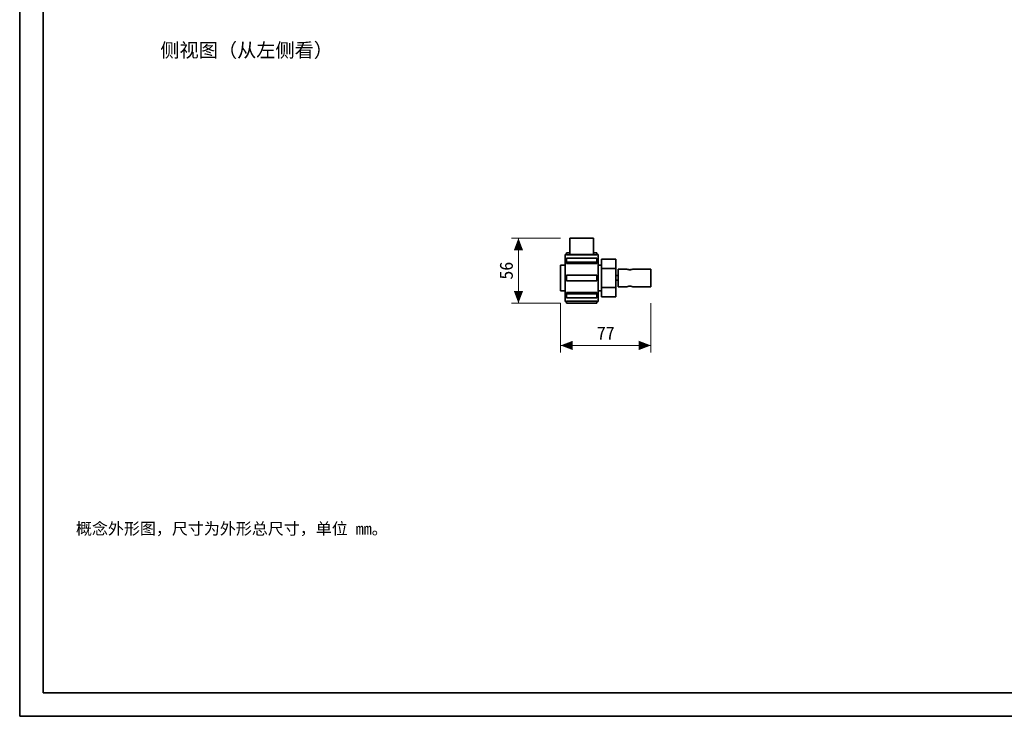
# Model space of a CAD drawing. Header units: millimetres. Extents: x 0 to 420, y 0 to 297.
# Tile 1 of 8: x 0 to 210, y 0 to 148. Entities that reach past the tile are written whole.
import ezdxf
from ezdxf.enums import TextEntityAlignment as Align

# ---------------------------------------------------------------- set-up
doc = ezdxf.new("R2010")
doc.units = ezdxf.units.MM
for name, color, linetype, lineweight, true_color in [('DIM', 7, 'Continuous', 18, 0x1e5aa0), ('FRAME', 7, 'Continuous', 35, 0x3c3c3c), ('OUTLINE', 7, 'Continuous', 35, 0x141414), ('TEXT', 7, 'Continuous', 18, 0x141414)]:
    doc.layers.add(name, color=color, linetype=linetype, lineweight=lineweight, true_color=true_color)
doc.styles.add('ZH', font='simsun.ttc')

msp = doc.modelspace()

# ---------------------------------------------------------------- hatches: boundary and pattern name
at = {"layer": 'DIM'}
for points in [[(106.37, 101.94), (105.39, 99.34), (107.36, 99.34)], [(106.37, 88.06), (107.36, 90.66), (105.39, 90.66)], [(115.37, 79.06), (117.97, 78.07), (117.97, 80.05)], [(134.62, 79.06), (132.03, 80.05), (132.03, 78.07)]]:
    msp.add_hatch(color=7, dxfattribs=at).paths.add_polyline_path(points)

# ---------------------------------------------------------------- linework, layer by layer
for points in [[(115.37, 101.94), (104.87, 101.94)], [(106.37, 88.06), (106.37, 101.94)], [(115.37, 88.06), (104.87, 88.06)], [(115.37, 88.06), (115.37, 77.56)], [(134.62, 88.06), (134.62, 77.56)], [(115.37, 79.06), (134.62, 79.06)]]:
    msp.add_lwpolyline(points, dxfattribs=at)
at = {"layer": 'FRAME'}
for points in [[(0, 0), (420, 0), (420, 297), (0, 297)], [(5, 5), (415, 5), (415, 292), (5, 292)]]:
    msp.add_lwpolyline(points, close=True, dxfattribs=at)
at = {"layer": 'OUTLINE'}
for points in [[(117.37, 98.44), (117.37, 101.94)], [(117.37, 101.94), (122.37, 101.94)], [(122.37, 98.44), (122.37, 101.94)], [(116.62, 98.4), (116.62, 98.81)], [(116.62, 98.81), (117.37, 98.81)], [(122.37, 98.81), (123.12, 98.81)], [(123.12, 98.4), (123.12, 98.81)], [(116.37, 98.44), (116.62, 98.44)], [(116.37, 98.44), (116.37, 97.19), (116.37, 95.94), (116.37, 94.69), (116.37, 93.44), (116.37, 92.19), (116.37, 90.94), (116.37, 89.69), (116.37, 88.44)], [(116.62, 98.4), (123.12, 98.4)], [(116.62, 96.8), (116.62, 97.68)], [(116.62, 97.68), (123.12, 97.68)], [(116.62, 96.5), (116.62, 96.8)], [(116.62, 96.8), (123.12, 96.8)], [(117.37, 98.44), (122.37, 98.44)], [(123.12, 98.44), (123.37, 98.44)], [(123.12, 96.8), (123.12, 97.68)], [(123.12, 96.5), (123.12, 96.8)], [(123.37, 98.44), (123.37, 97.19), (123.37, 95.94), (123.37, 94.69), (123.37, 93.44), (123.37, 92.19), (123.37, 90.94), (123.37, 89.69), (123.37, 88.44)], [(124.12, 95.46), (124.12, 97.48)], [(127.12, 97.48), (124.12, 97.48)], [(127.12, 95.46), (127.12, 97.48)], [(116.37, 96.19), (115.37, 96.19)], [(115.37, 96.19), (115.37, 95.27), (115.37, 94.35), (115.37, 93.44), (115.37, 92.52), (115.37, 91.6), (115.37, 90.69)], [(116.62, 96.5), (123.12, 96.5)], [(124.12, 96.19), (123.37, 96.19)], [(127.12, 95.46), (124.12, 95.46)], [(124.12, 91.42), (124.12, 95.46)], [(127.12, 91.42), (127.12, 95.46)], [(127.62, 95.31), (129.5, 95.31)], [(127.62, 95.31), (127.62, 94.69), (127.62, 94.06), (127.62, 93.44), (127.62, 92.81), (127.62, 92.19), (127.62, 91.56)], [(129.5, 95.31), (129.7, 95.25), (129.91, 95.22), (130.12, 95.21), (130.34, 95.22), (130.55, 95.25), (130.75, 95.31)], [(129.5, 95.31), (129.68, 95.26), (129.85, 95.23), (130.04, 95.21), (130.22, 95.21), (130.4, 95.23), (130.58, 95.26)], [(129.5, 95.31), (129.68, 95.26), (129.85, 95.23), (130.04, 95.21), (130.22, 95.21), (130.4, 95.23), (130.58, 95.26)], [(129.5, 95.31), (129.68, 95.26), (129.85, 95.23), (130.04, 95.21), (130.22, 95.21), (130.4, 95.23), (130.58, 95.26)], [(129.7, 95.26), (129.7, 95.26), (129.69, 95.26), (129.69, 95.26), (129.69, 95.26), (129.68, 95.26), (129.68, 95.26)], [(129.7, 95.26), (129.7, 95.26), (129.69, 95.26), (129.69, 95.26), (129.69, 95.26), (129.68, 95.26), (129.68, 95.26)], [(129.7, 95.26), (129.7, 95.26), (129.69, 95.26), (129.69, 95.26), (129.69, 95.26), (129.68, 95.26), (129.68, 95.26)], [(129.7, 95.26), (129.7, 95.26), (129.69, 95.26), (129.69, 95.26), (129.69, 95.26), (129.68, 95.26), (129.68, 95.26)], [(130.36, 95.22), (130.25, 95.21), (130.15, 95.21), (130.05, 95.21), (129.95, 95.21), (129.84, 95.23), (129.74, 95.25)], [(130.36, 95.22), (130.25, 95.21), (130.15, 95.21), (130.05, 95.21), (129.95, 95.21), (129.84, 95.23), (129.74, 95.25)], [(130.21, 95.21), (130.13, 95.21), (130.05, 95.21), (129.97, 95.21), (129.9, 95.22), (129.82, 95.23), (129.74, 95.25)], [(130.21, 95.21), (130.13, 95.21), (130.05, 95.21), (129.97, 95.21), (129.9, 95.22), (129.82, 95.23), (129.74, 95.25)], [(130.35, 95.22), (130.34, 95.22), (130.34, 95.22), (130.33, 95.22), (130.32, 95.22), (130.31, 95.21), (130.3, 95.21)], [(130.35, 95.22), (130.34, 95.22), (130.33, 95.22), (130.32, 95.22), (130.32, 95.22), (130.31, 95.21), (130.3, 95.21)], [(130.45, 95.23), (130.44, 95.23), (130.44, 95.23), (130.44, 95.23), (130.44, 95.23), (130.44, 95.23), (130.43, 95.23)], [(130.45, 95.23), (130.44, 95.23), (130.44, 95.23), (130.44, 95.23), (130.44, 95.23), (130.43, 95.23), (130.43, 95.23)], [(130.5, 95.25), (130.5, 95.24), (130.5, 95.24), (130.49, 95.24), (130.49, 95.24), (130.49, 95.24), (130.48, 95.24)], [(130.5, 95.25), (130.5, 95.24), (130.5, 95.24), (130.49, 95.24), (130.49, 95.24), (130.49, 95.24), (130.48, 95.24)], [(130.5, 95.25), (130.5, 95.24), (130.5, 95.24), (130.5, 95.24), (130.5, 95.24), (130.49, 95.24), (130.49, 95.24)], [(130.5, 95.25), (130.5, 95.24), (130.5, 95.24), (130.5, 95.24), (130.5, 95.24), (130.49, 95.24), (130.49, 95.24)], [(130.52, 95.25), (130.52, 95.25), (130.52, 95.25), (130.52, 95.25), (130.51, 95.25), (130.51, 95.25), (130.51, 95.25)], [(130.52, 95.25), (130.52, 95.25), (130.52, 95.25), (130.52, 95.25), (130.51, 95.25), (130.51, 95.25), (130.51, 95.25)], [(130.52, 95.25), (130.52, 95.25), (130.52, 95.25), (130.52, 95.25), (130.51, 95.25), (130.51, 95.25), (130.51, 95.25)], [(130.52, 95.25), (130.52, 95.25), (130.52, 95.25), (130.52, 95.25), (130.51, 95.25), (130.51, 95.25), (130.51, 95.25)], [(130.58, 95.26), (130.58, 95.26), (130.57, 95.26), (130.57, 95.26), (130.57, 95.26), (130.56, 95.26), (130.56, 95.26)], [(130.58, 95.26), (130.58, 95.26), (130.57, 95.26), (130.57, 95.26), (130.57, 95.26), (130.56, 95.26), (130.56, 95.26)], [(130.58, 95.26), (130.58, 95.26), (130.58, 95.26), (130.58, 95.26), (130.57, 95.26), (130.57, 95.26), (130.57, 95.26)], [(130.58, 95.26), (130.58, 95.26), (130.58, 95.26), (130.58, 95.26), (130.57, 95.26), (130.57, 95.26), (130.57, 95.26)], [(130.6, 95.27), (130.6, 95.27), (130.6, 95.27), (130.59, 95.27), (130.59, 95.27), (130.59, 95.27), (130.59, 95.27)], [(130.6, 95.27), (130.6, 95.27), (130.6, 95.27), (130.59, 95.27), (130.59, 95.27), (130.59, 95.27), (130.59, 95.27)], [(130.6, 95.27), (130.6, 95.27), (130.6, 95.27), (130.59, 95.27), (130.59, 95.27), (130.59, 95.27), (130.59, 95.27)], [(130.6, 95.27), (130.6, 95.27), (130.6, 95.27), (130.59, 95.27), (130.59, 95.27), (130.59, 95.27), (130.59, 95.27)], [(130.6, 95.27), (130.62, 95.27), (130.65, 95.28), (130.67, 95.29), (130.7, 95.3), (130.72, 95.3), (130.75, 95.31)], [(130.6, 95.27), (130.62, 95.27), (130.65, 95.28), (130.67, 95.29), (130.7, 95.3), (130.72, 95.3), (130.75, 95.31)], [(130.6, 95.27), (130.62, 95.27), (130.65, 95.28), (130.67, 95.29), (130.7, 95.3), (130.72, 95.3), (130.75, 95.31)], [(130.75, 95.31), (134.62, 95.31)], [(134.62, 95.31), (134.62, 94.69), (134.62, 94.06), (134.62, 93.44), (134.62, 92.81), (134.62, 92.19), (134.62, 91.56)], [(116.62, 92.81), (116.62, 94.06)], [(116.62, 94.06), (123.12, 94.06)], [(116.62, 92.81), (123.12, 92.81)], [(123.12, 92.81), (123.12, 94.06)], [(127.12, 93.94), (127.62, 93.94)], [(127.12, 92.94), (127.62, 92.94)], [(115.37, 90.69), (116.37, 90.69)], [(116.62, 90.37), (123.12, 90.37)], [(116.62, 90.37), (116.62, 90.08)], [(123.12, 90.37), (123.12, 90.08)], [(123.37, 90.69), (124.12, 90.69)], [(127.12, 91.42), (124.12, 91.42)], [(124.12, 89.4), (124.12, 91.42)], [(127.12, 89.4), (127.12, 91.42)], [(127.62, 91.56), (129.5, 91.56)], [(129.5, 91.56), (129.7, 91.62), (129.91, 91.66), (130.12, 91.67), (130.34, 91.66), (130.55, 91.62), (130.75, 91.56)], [(129.5, 91.56), (129.7, 91.62), (129.91, 91.66), (130.12, 91.67), (130.34, 91.66), (130.55, 91.62), (130.75, 91.56)], [(129.5, 91.56), (129.7, 91.62), (129.91, 91.66), (130.12, 91.67), (130.34, 91.66), (130.55, 91.62), (130.75, 91.56)], [(129.5, 91.56), (129.7, 91.62), (129.91, 91.66), (130.12, 91.67), (130.34, 91.66), (130.55, 91.62), (130.75, 91.56)], [(129.7, 91.62), (129.7, 91.62), (129.69, 91.62), (129.69, 91.62), (129.69, 91.62), (129.68, 91.61), (129.68, 91.61)], [(129.7, 91.62), (129.7, 91.62), (129.69, 91.62), (129.69, 91.62), (129.69, 91.62), (129.68, 91.61), (129.68, 91.61)], [(129.7, 91.62), (129.7, 91.62), (129.69, 91.62), (129.69, 91.62), (129.69, 91.62), (129.68, 91.61), (129.68, 91.61)], [(129.7, 91.62), (129.7, 91.62), (129.69, 91.62), (129.69, 91.62), (129.69, 91.62), (129.68, 91.61), (129.68, 91.61)], [(129.75, 91.63), (129.74, 91.63), (129.74, 91.63), (129.74, 91.63), (129.74, 91.63), (129.74, 91.63), (129.74, 91.63)], [(129.75, 91.63), (129.74, 91.63), (129.74, 91.63), (129.74, 91.63), (129.74, 91.63), (129.74, 91.63), (129.74, 91.63)], [(129.75, 91.63), (129.74, 91.63), (129.74, 91.63), (129.74, 91.63), (129.74, 91.63), (129.74, 91.63), (129.74, 91.63)], [(129.75, 91.63), (129.74, 91.63), (129.74, 91.63), (129.74, 91.63), (129.74, 91.63), (129.74, 91.63), (129.74, 91.63)], [(129.79, 91.64), (129.78, 91.64), (129.78, 91.64), (129.77, 91.64), (129.77, 91.63), (129.76, 91.63), (129.76, 91.63)], [(129.79, 91.64), (129.78, 91.64), (129.78, 91.64), (129.77, 91.64), (129.77, 91.63), (129.76, 91.63), (129.76, 91.63)], [(129.79, 91.64), (129.78, 91.64), (129.78, 91.64), (129.77, 91.64), (129.77, 91.63), (129.76, 91.63), (129.76, 91.63)], [(129.79, 91.64), (129.78, 91.64), (129.78, 91.64), (129.77, 91.64), (129.77, 91.63), (129.76, 91.63), (129.76, 91.63)], [(129.88, 91.65), (129.87, 91.65), (129.86, 91.65), (129.85, 91.65), (129.84, 91.65), (129.83, 91.65), (129.82, 91.64)], [(129.87, 91.65), (129.86, 91.65), (129.85, 91.65), (129.84, 91.65), (129.84, 91.65), (129.83, 91.64), (129.82, 91.64)], [(129.87, 91.65), (129.86, 91.65), (129.85, 91.65), (129.84, 91.65), (129.84, 91.65), (129.83, 91.64), (129.82, 91.64)], [(129.87, 91.65), (129.86, 91.65), (129.85, 91.65), (129.84, 91.65), (129.84, 91.65), (129.83, 91.64), (129.82, 91.64)], [(130.44, 91.64), (130.44, 91.64), (130.44, 91.64), (130.44, 91.64), (130.43, 91.64), (130.43, 91.64), (130.43, 91.64)], [(130.44, 91.64), (130.44, 91.64), (130.44, 91.64), (130.44, 91.64), (130.44, 91.64), (130.43, 91.64), (130.43, 91.64)], [(130.44, 91.64), (130.44, 91.64), (130.44, 91.64), (130.44, 91.64), (130.44, 91.64), (130.43, 91.64), (130.43, 91.64)], [(130.44, 91.64), (130.44, 91.64), (130.44, 91.64), (130.44, 91.64), (130.44, 91.64), (130.43, 91.64), (130.43, 91.64)], [(130.5, 91.63), (130.5, 91.63), (130.49, 91.63), (130.49, 91.63), (130.48, 91.63), (130.48, 91.64), (130.47, 91.64)], [(130.5, 91.63), (130.5, 91.63), (130.49, 91.63), (130.49, 91.63), (130.48, 91.63), (130.48, 91.63), (130.47, 91.64)], [(130.5, 91.63), (130.5, 91.63), (130.49, 91.63), (130.49, 91.63), (130.48, 91.63), (130.48, 91.63), (130.47, 91.64)], [(130.5, 91.63), (130.5, 91.63), (130.49, 91.63), (130.49, 91.63), (130.48, 91.63), (130.48, 91.63), (130.48, 91.64)], [(130.52, 91.63), (130.52, 91.63), (130.52, 91.63), (130.51, 91.63), (130.51, 91.63), (130.51, 91.63), (130.51, 91.63)], [(130.52, 91.63), (130.52, 91.63), (130.52, 91.63), (130.51, 91.63), (130.51, 91.63), (130.51, 91.63), (130.51, 91.63)], [(130.52, 91.63), (130.52, 91.63), (130.52, 91.63), (130.51, 91.63), (130.51, 91.63), (130.51, 91.63), (130.51, 91.63)], [(130.52, 91.63), (130.52, 91.63), (130.52, 91.63), (130.51, 91.63), (130.51, 91.63), (130.51, 91.63), (130.51, 91.63)], [(130.58, 91.61), (130.58, 91.61), (130.57, 91.61), (130.57, 91.62), (130.56, 91.62), (130.56, 91.62), (130.55, 91.62)], [(130.58, 91.61), (130.58, 91.61), (130.57, 91.61), (130.57, 91.62), (130.56, 91.62), (130.56, 91.62), (130.55, 91.62)], [(130.58, 91.61), (130.58, 91.61), (130.57, 91.61), (130.57, 91.61), (130.57, 91.62), (130.56, 91.62), (130.56, 91.62)], [(130.58, 91.61), (130.58, 91.61), (130.57, 91.61), (130.57, 91.61), (130.57, 91.62), (130.56, 91.62), (130.56, 91.62)], [(130.6, 91.61), (130.6, 91.61), (130.59, 91.61), (130.59, 91.61), (130.59, 91.61), (130.59, 91.61), (130.59, 91.61)], [(130.6, 91.61), (130.6, 91.61), (130.59, 91.61), (130.59, 91.61), (130.59, 91.61), (130.59, 91.61), (130.59, 91.61)], [(130.6, 91.61), (130.6, 91.61), (130.59, 91.61), (130.59, 91.61), (130.59, 91.61), (130.59, 91.61), (130.59, 91.61)], [(130.6, 91.61), (130.6, 91.61), (130.59, 91.61), (130.59, 91.61), (130.59, 91.61), (130.59, 91.61), (130.59, 91.61)], [(130.75, 91.56), (134.62, 91.56)], [(116.37, 88.44), (116.62, 88.44)], [(116.62, 89.19), (116.62, 90.08)], [(116.62, 90.08), (123.12, 90.08)], [(116.62, 89.19), (123.12, 89.19)], [(116.62, 88.48), (123.12, 88.48)], [(116.62, 88.48), (116.62, 88.06)], [(123.12, 89.19), (123.12, 90.08)], [(123.12, 88.48), (123.12, 88.06)], [(123.12, 88.44), (123.37, 88.44)], [(127.12, 89.4), (124.12, 89.4)], [(116.62, 88.06), (123.12, 88.06)]]:
    msp.add_lwpolyline(points, dxfattribs=at)

# ---------------------------------------------------------------- texts
at = {"layer": 'DIM', "style": 'ZH'}
msp.add_text('56', height=2.8, rotation=90, dxfattribs=at).set_placement((103.77, 95), align=Align.MIDDLE_CENTER)
msp.add_text('77', height=2.8, dxfattribs=at).set_placement((125, 81.66), align=Align.MIDDLE_CENTER)
at = {"layer": 'TEXT', "style": 'ZH'}
for s, height, p in [('侧视图（从左侧看）', 3, (30, 142)), ('概念外形图，尺寸为外形总尺寸，单位 mm。', 2.5, (12, 40))]:
    msp.add_text(s, height=height, dxfattribs=at).set_placement(p, align=Align.MIDDLE_LEFT)

doc.saveas('drawing.dxf')
